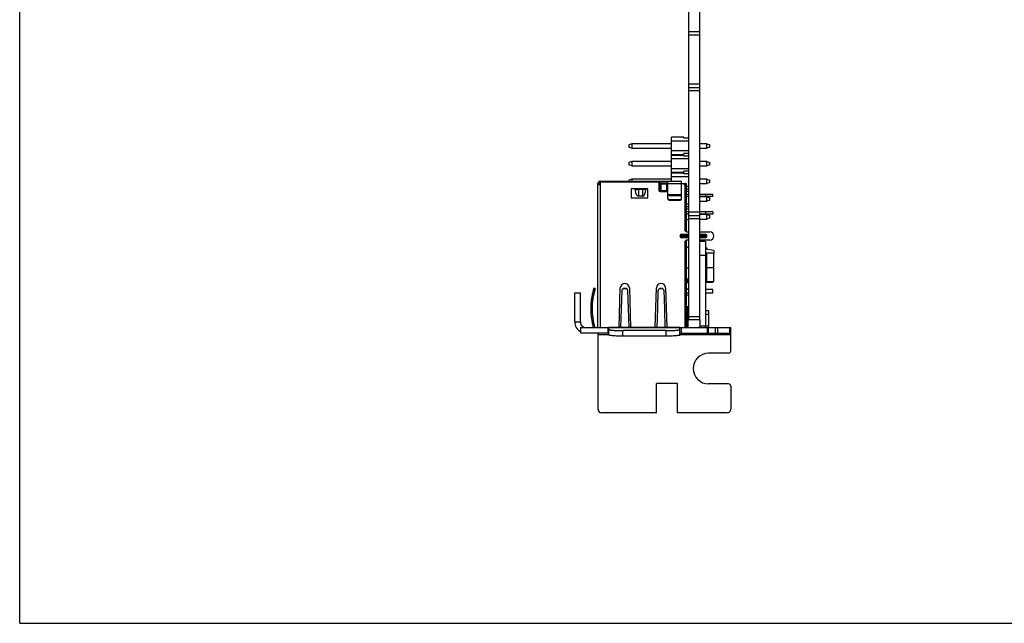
# Model space of a CAD drawing. Header units: millimetres. Extents: x 0 to 420, y 0 to 297.
# Tile 1 of 13: x 0 to 141, y 0 to 87. Entities that reach past the tile are written whole.
import ezdxf

# ---------------------------------------------------------------- set-up
doc = ezdxf.new("R2010")
doc.units = ezdxf.units.MM
doc.header["$LTSCALE"] = 23.1
doc.layers.get('0').update_dxf_attribs({"linetype": 'CONTINUOUS'})
doc.layers.add('00_COMPONENTS', color=7, linetype='CONTINUOUS')

msp = doc.modelspace()

# ---------------------------------------------------------------- linework, layer by layer
at = {"color": 7}
for q in [(0, 297), (420, 0)]:
    msp.add_line((0, 0), q, dxfattribs=at)
at = {"layer": '00_COMPONENTS', "color": 7}
for p, q in [((96.085, 43.532), (96.085, 211.182)), ((97.685, 43.532), (97.685, 211.182)), ((97.685, 84.882), (96.085, 84.882)), ((96.085, 76.882), (97.685, 76.882)), ((95.385, 69.755), (93.585, 69.755)), ((93.585, 63.412), (93.585, 69.755)), ((95.385, 69.622), (95.385, 69.755)), ((96.085, 69.622), (95.385, 69.622)), ((87.885, 68.805), (87.485, 68.655)), ((87.485, 68.655), (87.485, 68.315)), ((87.885, 68.165), (87.485, 68.315)), ((93.585, 68.805), (87.885, 68.805)), ((87.885, 68.805), (87.885, 68.165)), ((87.885, 68.165), (93.585, 68.165)), ((96.085, 69.155), (93.585, 69.155)), ((98.685, 68.805), (97.685, 68.805)), ((97.685, 68.165), (98.685, 68.165)), ((98.685, 68.805), (99.085, 68.655)), ((98.685, 68.165), (98.685, 68.805)), ((99.085, 68.315), (98.685, 68.165)), ((99.085, 68.315), (99.085, 68.655)), ((93.585, 67.815), (96.085, 67.815)), ((93.585, 67.265), (95.385, 67.265)), ((93.585, 67.165), (95.385, 67.165)), ((96.085, 66.615), (93.585, 66.615)), ((96.085, 67.388), (95.385, 67.388)), ((95.385, 67.043), (95.385, 67.388)), ((96.085, 67.043), (95.385, 67.043)), ((87.885, 66.265), (87.485, 66.115)), ((87.485, 66.115), (87.485, 65.775)), ((87.885, 65.625), (87.485, 65.775)), ((93.585, 66.265), (87.885, 66.265)), ((87.885, 66.265), (87.885, 65.625)), ((87.885, 65.625), (93.585, 65.625)), ((93.585, 65.275), (96.085, 65.275)), ((98.685, 66.265), (97.685, 66.265)), ((97.685, 65.625), (98.685, 65.625)), ((98.685, 66.265), (99.085, 66.115)), ((98.685, 65.625), (98.685, 66.265)), ((99.085, 65.775), (98.685, 65.625)), ((99.085, 65.775), (99.085, 66.115)), ((87.885, 63.725), (87.485, 63.575)), ((93.585, 63.725), (87.885, 63.725)), ((87.885, 63.725), (87.885, 63.412)), ((93.585, 64.725), (95.385, 64.725)), ((93.585, 64.625), (95.385, 64.625)), ((96.085, 64.075), (93.585, 64.075)), ((96.085, 64.848), (95.385, 64.848)), ((95.385, 64.503), (95.385, 64.848)), ((96.085, 64.503), (95.385, 64.503)), ((98.685, 63.725), (97.685, 63.725)), ((98.685, 63.725), (99.085, 63.575)), ((98.685, 63.085), (98.685, 63.725)), ((82.995, 42.432), (82.995, 63.062)), ((82.995, 62.962), (83.367, 62.962)), ((83.195, 62.962), (83.195, 63.062)), ((83.345, 63.412), (95.052, 63.412)), ((83.345, 63.212), (83.352, 63.212)), ((83.352, 62.962), (83.352, 63.412)), ((83.367, 63.322), (91.645, 63.322)), ((83.367, 63.322), (83.367, 62.962)), ((87.485, 63.575), (87.485, 63.412)), ((90.195, 62.322), (87.795, 62.322)), ((87.795, 62.322), (87.795, 61.022)), ((88.6, 62.312), (88.601, 62.312)), ((88.6, 62.312), (88.63, 62.312)), ((88.63, 62.312), (88.64, 62.312)), ((88.64, 62.312), (88.69, 62.312)), ((88.69, 62.312), (88.758, 62.312)), ((88.758, 62.312), (88.804, 62.312)), ((88.804, 62.312), (88.842, 62.312)), ((88.804, 62.312), (89.462, 62.312)), ((89.462, 62.238), (88.842, 62.238)), ((89.462, 62.312), (89.488, 62.312)), ((89.488, 62.312), (89.703, 62.312)), ((89.488, 62.312), (89.557, 62.312)), ((89.667, 62.312), (89.675, 62.312)), ((89.675, 62.312), (89.687, 62.312)), ((89.687, 62.312), (89.704, 62.312)), ((89.703, 62.312), (89.704, 62.312)), ((90.195, 61.022), (90.195, 62.322)), ((91.795, 63.172), (91.795, 62.122)), ((91.852, 63.412), (91.852, 62.004)), ((91.852, 63.212), (93.052, 63.212)), ((91.852, 63.085), (93.052, 63.085)), ((91.852, 63.037), (93.052, 63.037)), ((91.852, 63.032), (93.052, 63.032)), ((92.045, 62.832), (91.852, 62.832)), ((92.045, 63.032), (92.045, 61.972)), ((92.945, 62.032), (92.945, 63.032)), ((93.052, 60.961), (93.052, 63.412)), ((95.052, 60.961), (95.052, 63.412)), ((95.052, 63.122), (95.295, 63.122)), ((95.458, 63.037), (95.745, 63.037)), ((95.745, 63.032), (95.462, 63.032)), ((95.495, 62.922), (95.495, 56.472)), ((95.745, 63.037), (95.745, 63.032)), ((95.745, 56.177), (95.745, 63.032)), ((95.745, 62.735), (96.085, 62.735)), ((96.085, 62.308), (95.745, 62.308)), ((97.685, 63.085), (98.685, 63.085)), ((99.085, 63.235), (98.685, 63.085)), ((99.085, 63.235), (99.085, 63.575)), ((87.795, 61.022), (90.195, 61.022)), ((89.462, 61.274), (88.842, 61.274)), ((91.945, 61.972), (92.915, 61.972)), ((92.945, 62.032), (92.045, 62.032)), ((96.085, 61.963), (95.745, 61.963)), ((95.745, 61.587), (96.085, 61.587)), ((96.085, 61.237), (95.745, 61.237)), ((97.685, 61.587), (99.545, 61.587)), ((99.545, 61.237), (97.685, 61.237)), ((98.685, 61.185), (97.685, 61.185)), ((98.545, 61.237), (98.545, 61.587)), ((98.685, 61.185), (99.085, 61.035)), ((98.685, 60.545), (98.685, 61.185)), ((99.085, 60.695), (99.085, 61.035)), ((99.545, 61.237), (99.545, 61.587)), ((94.802, 60.776), (93.302, 60.776)), ((93.302, 60.72), (94.802, 60.72)), ((95.745, 60.195), (96.085, 60.195)), ((96.085, 59.768), (95.745, 59.768)), ((96.085, 59.423), (95.745, 59.423)), ((97.685, 60.545), (98.685, 60.545)), ((99.085, 60.695), (98.685, 60.545)), ((96.085, 59.047), (95.745, 59.047)), ((96.085, 58.697), (95.745, 58.697)), ((96.085, 58.532), (97.685, 58.532)), ((99.545, 59.047), (97.685, 59.047)), ((99.545, 58.697), (97.685, 58.697)), ((98.685, 58.645), (97.685, 58.645)), ((97.685, 58.005), (98.685, 58.005)), ((98.545, 58.697), (98.545, 59.047)), ((98.685, 58.645), (99.085, 58.495)), ((98.685, 58.005), (98.685, 58.645)), ((99.085, 58.155), (98.685, 58.005)), ((99.085, 58.155), (99.085, 58.495)), ((99.545, 59.047), (99.545, 58.697)), ((96.085, 57.882), (95.745, 57.882)), ((95.045, 55.822), (96.085, 55.822)), ((96.085, 55.322), (95.045, 55.322)), ((95.795, 56.172), (96.085, 56.172)), ((97.685, 56.172), (99.095, 56.172)), ((97.685, 55.822), (98.445, 55.822)), ((98.445, 55.322), (97.685, 55.322)), ((95.495, 54.672), (95.495, 42.432)), ((95.745, 42.432), (95.745, 54.968)), ((96.085, 54.972), (95.795, 54.972)), ((99.095, 54.972), (97.685, 54.972)), ((97.685, 54.832), (98.485, 54.832)), ((98.485, 54.832), (98.485, 42.632)), ((98.735, 53.842), (98.485, 53.842)), ((98.735, 53.642), (98.735, 53.842)), ((99.665, 53.472), (98.485, 53.693)), ((99.685, 53.082), (98.685, 53.082)), ((99.665, 53.472), (99.665, 53.082)), ((99.685, 48.982), (99.685, 53.082)), ((96.085, 50.947), (95.745, 50.947)), ((82.429, 48.032), (82.451, 48.102)), ((82.642, 48.044), (82.451, 48.102)), ((86.07, 42.432), (86.245, 48.142)), ((87.544, 48.142), (87.719, 42.432)), ((91.27, 42.432), (91.445, 48.142)), ((92.744, 48.142), (92.919, 42.432)), ((96.085, 49.392), (95.745, 49.392)), ((95.745, 48.892), (96.085, 48.892)), ((95.869, 49.392), (95.869, 48.892)), ((99.545, 48.892), (98.518, 48.892)), ((99.685, 48.982), (98.685, 48.982)), ((99.545, 48.892), (99.545, 48.982)), ((79.705, 47.432), (80.505, 47.432)), ((79.705, 43.232), (79.705, 47.432)), ((80.505, 43.232), (80.505, 47.432)), ((82.534, 47.674), (82.341, 47.726)), ((82.429, 48.032), (82.621, 47.974)), ((82.621, 47.974), (82.642, 48.044)), ((86.415, 45.117), (86.495, 47.726)), ((87.295, 47.726), (87.374, 45.117)), ((91.615, 45.117), (91.695, 47.726)), ((92.495, 47.726), (92.574, 45.117)), ((96.085, 47.922), (95.745, 47.922)), ((96.085, 47.872), (95.745, 47.872)), ((96.085, 47.372), (95.745, 47.372)), ((96.085, 47.082), (95.745, 47.082)), ((99.545, 47.872), (98.485, 47.872)), ((99.545, 47.372), (98.485, 47.372)), ((99.545, 47.372), (99.545, 47.872)), ((95.795, 45.43), (95.995, 45.43)), ((95.795, 42.432), (95.795, 45.43)), ((95.995, 42.432), (95.995, 45.43)), ((86.332, 42.432), (86.415, 45.117)), ((87.374, 45.117), (87.457, 42.432)), ((91.532, 42.432), (91.615, 45.117)), ((92.574, 45.117), (92.657, 42.432)), ((95.745, 44.382), (95.795, 44.382)), ((96.085, 44.292), (95.995, 44.382)), ((98.485, 44.872), (98.925, 44.872)), ((98.925, 44.872), (98.925, 42.632)), ((80.505, 42.432), (102.095, 42.432)), ((80.505, 42.432), (80.505, 41.632)), ((80.986, 42.432), (81.008, 42.489)), ((84.615, 42.163), (84.615, 42.432)), ((94.815, 42.163), (94.815, 42.432)), ((97.685, 43.532), (96.085, 43.532)), ((97.685, 43.532), (97.685, 42.632)), ((98.925, 41.632), (98.925, 42.432)), ((102.095, 39.062), (102.095, 42.432)), ((84.615, 41.632), (80.505, 41.632)), ((83.045, 30.702), (83.045, 41.632)), ((84.615, 41.367), (84.615, 42.163)), ((92.815, 41.989), (86.615, 41.989)), ((92.815, 41.192), (86.615, 41.192)), ((94.815, 41.367), (94.815, 42.163)), ((94.815, 41.632), (102.095, 41.632)), ((101.795, 38.762), (98.925, 38.762)), ((94.475, 34.392), (91.425, 34.392)), ((91.425, 30.202), (91.425, 34.392)), ((94.475, 30.202), (94.475, 34.392)), ((101.795, 34.342), (98.925, 34.342)), ((102.095, 34.042), (102.095, 30.702)), ((91.425, 30.202), (83.545, 30.202)), ((101.595, 30.202), (94.475, 30.202))]:
    msp.add_line(p, q, dxfattribs=at)
at = {"layer": '00_COMPONENTS', "color": 4}
for p, q in [((97.685, 84.382), (96.085, 84.382)), ((96.085, 77.382), (97.685, 77.382)), ((97.685, 76.382), (96.085, 76.382)), ((83.345, 62.962), (83.345, 42.432)), ((83.367, 63.062), (83.352, 63.062)), ((88.842, 62.312), (88.842, 61.274)), ((89.462, 61.274), (89.462, 62.312)), ((91.852, 63.062), (91.795, 63.062)), ((95.052, 63.062), (93.052, 63.062)), ((95.052, 61.459), (93.052, 61.459)), ((93.052, 61.375), (95.052, 61.375)), ((93.302, 60.776), (93.302, 60.72)), ((94.802, 60.72), (94.802, 60.776)), ((96.085, 59.032), (97.685, 59.032)), ((97.685, 58.032), (96.085, 58.032)), ((95.045, 55.822), (95.045, 55.622)), ((96.085, 55.622), (95.045, 55.622)), ((95.045, 55.522), (96.085, 55.522)), ((95.045, 55.522), (95.045, 55.322)), ((98.445, 55.622), (97.685, 55.622)), ((97.685, 55.522), (98.445, 55.522)), ((98.445, 55.622), (98.445, 55.822)), ((98.445, 55.322), (98.445, 55.522)), ((97.685, 52.832), (98.485, 52.832)), ((98.685, 48.982), (98.685, 53.082)), ((98.485, 51.032), (99.685, 51.032)), ((86.664, 48.032), (87.125, 48.032)), ((91.864, 48.032), (92.325, 48.032)), ((95.995, 44.43), (95.795, 44.43)), ((96.085, 44.032), (97.685, 44.032)), ((98.485, 44.372), (98.925, 44.372)), ((79.705, 43.232), (80.505, 43.232)), ((84.468, 42.432), (84.468, 41.632)), ((94.815, 42.429), (84.615, 42.429)), ((94.961, 42.432), (94.961, 41.632)), ((98.925, 42.632), (97.685, 42.632)), ((98.778, 41.632), (98.778, 42.432)), ((99.916, 41.632), (99.916, 42.432)), ((100.233, 41.632), (100.233, 42.432)), ((101.912, 42.432), (101.912, 41.632)), ((83.045, 41.432), (84.615, 41.432)), ((86.615, 41.192), (86.615, 41.989)), ((92.815, 41.192), (92.815, 41.989)), ((94.815, 41.432), (102.095, 41.432))]:
    msp.add_line(p, q, dxfattribs=at)
at = {"layer": '00_COMPONENTS', "color": 7}
for centre, radius, start, end in [((83.345, 63.062), 0.35, 90, 180), ((83.345, 63.062), 0.15, 90, 180), ((88.433, 64.105), 1.801, 275.05192, 275.31859), ((89.87, 64.105), 1.801, 264.68141, 264.94805), ((91.645, 63.172), 0.15, 0, 90), ((95.295, 62.922), 0.2, 0, 90), ((91.945, 62.122), 0.15, 180, 270), ((92.915, 62.122), 0.15, 270, 336.36158), ((95.045, 55.572), 0.25, 90, 270), ((95.795, 56.472), 0.3, 180, 270), ((98.445, 55.572), 0.25, 270, 90), ((99.095, 55.572), 0.6, 270, 90), ((95.795, 54.672), 0.3, 90, 180), ((98.685, 53.282), 0.2, 180, 270), ((86.895, 48.122), 0.65, 1.75035, 178.24965), ((92.095, 48.122), 0.65, 1.75035, 178.24965), ((98.685, 48.782), 0.2, 90, 180), ((91.995, 45.117), 10, 164.87346, 195.57403), ((92.021, 45.113), 10.026, 167.85074, 176.25379), ((91.995, 45.117), 9.8, 163.05, 195.89945), ((92.008, 45.115), 10.014, 164.88389, 167.84558), ((91.995, 45.117), 10, 163.05, 164.87346), ((91.967, 45.117), 9.972, 176.25262, 184.74052), ((92.02, 45.121), 10.025, 184.73762, 191.57258), ((81.305, 43.232), 1.6, 180, 239.94459), ((81.305, 43.232), 0.8, 180, 248.26923), ((91.994, 45.116), 9.998, 191.57448, 192.13233), ((92.001, 45.117), 10.006, 192.13237, 193.05079), ((92.009, 45.119), 10.014, 193.05088, 195.56405), ((97.485, 42.632), 0.2, 270, 360), ((97.485, 42.632), 1, 348.4533, 360), ((97.925, 42.632), 1, 348.4533, 360), ((98.925, 36.552), 2.21, 90, 270), ((101.795, 39.062), 0.3, 270, 360), ((101.795, 34.042), 0.3, 0, 90), ((83.545, 30.702), 0.5, 180, 270), ((101.595, 30.702), 0.5, 270, 360)]:
    msp.add_arc(centre, radius, start, end, dxfattribs=at)
at = {"layer": '00_COMPONENTS', "color": 4}
for centre, start, end in [((95.045, 55.572), 90, 270), ((98.445, 55.572), 270, 90)]:
    msp.add_arc(centre, 0.05, start, end, dxfattribs=at)
at = {"layer": '00_COMPONENTS', "color": 7}
for points, knots in [([(88.592, 62.311), (88.56, 62.309), (88.495, 62.305), (88.43, 62.302), (88.397, 62.301)], [0, 0, 0, 0, 0.499995, 1, 1, 1, 1]), ([(88.397, 62.301), (88.399, 62.299), (88.405, 62.294), (88.422, 62.285), (88.451, 62.275), (88.495, 62.264), (88.55, 62.255), (88.614, 62.248), (88.713, 62.24), (88.789, 62.238), (88.842, 62.238)], [0, 0, 0, 0, 0.0220306, 0.050021, 0.1250111, 0.2252664, 0.348821, 0.4925225, 0.6523134, 1, 1, 1, 1]), ([(88.842, 61.274), (88.83, 61.274), (88.805, 61.277), (88.769, 61.288), (88.737, 61.306), (88.697, 61.336), (88.654, 61.381), (88.611, 61.442), (88.575, 61.508), (88.544, 61.575), (88.517, 61.645), (88.486, 61.739), (88.455, 61.859), (88.427, 62.005), (88.408, 62.153), (88.4, 62.251), (88.397, 62.301)], [0, 0, 0, 0, 0.0312109, 0.0624336, 0.0936704, 0.1249183, 0.1873639, 0.249853, 0.3123587, 0.3748707, 0.4373859, 0.4999028, 0.6249162, 0.7499396, 0.8749683, 1, 1, 1, 1]), ([(89.907, 62.301), (89.904, 62.299), (89.898, 62.294), (89.882, 62.285), (89.853, 62.275), (89.809, 62.264), (89.754, 62.255), (89.69, 62.248), (89.591, 62.24), (89.515, 62.238), (89.462, 62.238)], [0, 0, 0, 0, 0.0220301, 0.0500176, 0.1250009, 0.2252518, 0.3488055, 0.4925046, 0.6522998, 1, 1, 1, 1]), ([(89.462, 61.274), (89.474, 61.274), (89.499, 61.277), (89.535, 61.288), (89.567, 61.306), (89.607, 61.336), (89.65, 61.381), (89.693, 61.442), (89.729, 61.508), (89.76, 61.575), (89.787, 61.645), (89.818, 61.739), (89.849, 61.859), (89.877, 62.005), (89.896, 62.153), (89.904, 62.251), (89.907, 62.301)], [0, 0, 0, 0, 0.0312109, 0.0624336, 0.0936704, 0.1249183, 0.187364, 0.249853, 0.3123587, 0.3748707, 0.4373859, 0.4999028, 0.6249162, 0.7499397, 0.8749683, 1, 1, 1, 1]), ([(89.907, 62.301), (89.874, 62.302), (89.809, 62.305), (89.744, 62.309), (89.712, 62.311)], [0, 0, 0, 0, 0.500005, 1, 1, 1, 1]), ([(93.052, 61.016), (93.052, 61), (93.055, 60.969), (93.07, 60.924), (93.093, 60.882), (93.135, 60.833), (93.204, 60.788), (93.269, 60.776), (93.302, 60.776)], [0, 0, 0, 0, 0.1228154, 0.2460117, 0.3699095, 0.4947193, 0.7460212, 1, 1, 1, 1]), ([(93.052, 60.961), (93.052, 60.945), (93.055, 60.913), (93.07, 60.868), (93.093, 60.826), (93.135, 60.777), (93.204, 60.733), (93.269, 60.72), (93.302, 60.72)], [0, 0, 0, 0, 0.1228154, 0.2460117, 0.3699095, 0.4947193, 0.7460212, 1, 1, 1, 1]), ([(94.802, 60.776), (94.834, 60.776), (94.9, 60.788), (94.969, 60.833), (95.011, 60.882), (95.034, 60.924), (95.049, 60.969), (95.052, 61), (95.052, 61.016)], [0, 0, 0, 0, 0.2539788, 0.5052807, 0.6300905, 0.7539883, 0.8771846, 1, 1, 1, 1]), ([(94.802, 60.72), (94.834, 60.72), (94.9, 60.733), (94.969, 60.777), (95.011, 60.826), (95.034, 60.868), (95.049, 60.913), (95.052, 60.945), (95.052, 60.961)], [0, 0, 0, 0, 0.2539788, 0.5052807, 0.6300905, 0.7539883, 0.8771846, 1, 1, 1, 1]), ([(95.745, 53.979), (95.804, 53.979), (95.919, 53.986), (96.031, 54.006), (96.085, 54.018)], [0, 0, 0, 0, 0.5228197, 1, 1, 1, 1]), ([(86.664, 48.032), (86.698, 48.055), (86.772, 48.09), (86.895, 48.108), (87.017, 48.09), (87.091, 48.055), (87.125, 48.032)], [0, 0, 0, 0, 0.2490698, 0.5, 0.7509302, 1, 1, 1, 1]), ([(91.864, 48.032), (91.898, 48.055), (91.972, 48.09), (92.095, 48.108), (92.217, 48.09), (92.291, 48.055), (92.325, 48.032)], [0, 0, 0, 0, 0.2490698, 0.5, 0.7509302, 1, 1, 1, 1]), ([(86.495, 47.726), (86.499, 47.756), (86.513, 47.814), (86.549, 47.896), (86.6, 47.97), (86.642, 48.013), (86.664, 48.032)], [0, 0, 0, 0, 0.2488095, 0.4980029, 0.7482583, 1, 1, 1, 1]), ([(87.125, 48.032), (87.147, 48.013), (87.189, 47.97), (87.24, 47.896), (87.276, 47.814), (87.29, 47.756), (87.295, 47.726)], [0, 0, 0, 0, 0.2517417, 0.5019971, 0.7511905, 1, 1, 1, 1]), ([(91.695, 47.726), (91.699, 47.756), (91.713, 47.814), (91.749, 47.896), (91.8, 47.97), (91.842, 48.013), (91.864, 48.032)], [0, 0, 0, 0, 0.2488095, 0.4980029, 0.7482583, 1, 1, 1, 1]), ([(92.325, 48.032), (92.347, 48.013), (92.389, 47.97), (92.44, 47.896), (92.476, 47.814), (92.49, 47.756), (92.495, 47.726)], [0, 0, 0, 0, 0.2517417, 0.5019971, 0.7511905, 1, 1, 1, 1]), ([(84.615, 42.163), (84.615, 42.157), (84.627, 42.141), (84.678, 42.117), (84.789, 42.09), (84.972, 42.062), (85.218, 42.037), (85.517, 42.016), (85.859, 42.001), (86.229, 41.991), (86.485, 41.989), (86.615, 41.989)], [0, 0, 0, 0, 0.0096843, 0.0261844, 0.0846885, 0.1771864, 0.3007432, 0.4508555, 0.6218128, 0.807307, 1, 1, 1, 1]), ([(86.615, 41.192), (86.485, 41.192), (86.229, 41.194), (85.859, 41.204), (85.517, 41.219), (85.218, 41.24), (84.972, 41.265), (84.789, 41.293), (84.678, 41.32), (84.627, 41.344), (84.615, 41.36), (84.615, 41.367)], [0, 0, 0, 0, 0.192693, 0.3781872, 0.5491445, 0.6992568, 0.8228136, 0.9153115, 0.9738156, 0.9903157, 1, 1, 1, 1]), ([(92.815, 41.989), (92.945, 41.989), (93.2, 41.991), (93.57, 42.001), (93.912, 42.016), (94.211, 42.037), (94.457, 42.062), (94.64, 42.09), (94.751, 42.117), (94.802, 42.141), (94.815, 42.157), (94.815, 42.163)], [0, 0, 0, 0, 0.192693, 0.3781872, 0.5491445, 0.6992568, 0.8228136, 0.9153115, 0.9738156, 0.9903157, 1, 1, 1, 1]), ([(94.815, 41.367), (94.815, 41.36), (94.802, 41.344), (94.751, 41.32), (94.64, 41.293), (94.457, 41.265), (94.211, 41.24), (93.912, 41.219), (93.57, 41.204), (93.2, 41.194), (92.945, 41.192), (92.815, 41.192)], [0, 0, 0, 0, 0.0096843, 0.0261844, 0.0846885, 0.1771864, 0.3007432, 0.4508555, 0.6218128, 0.807307, 1, 1, 1, 1])]:
    msp.add_open_spline(points, degree=3, knots=knots, dxfattribs=at)

doc.saveas('drawing.dxf')
